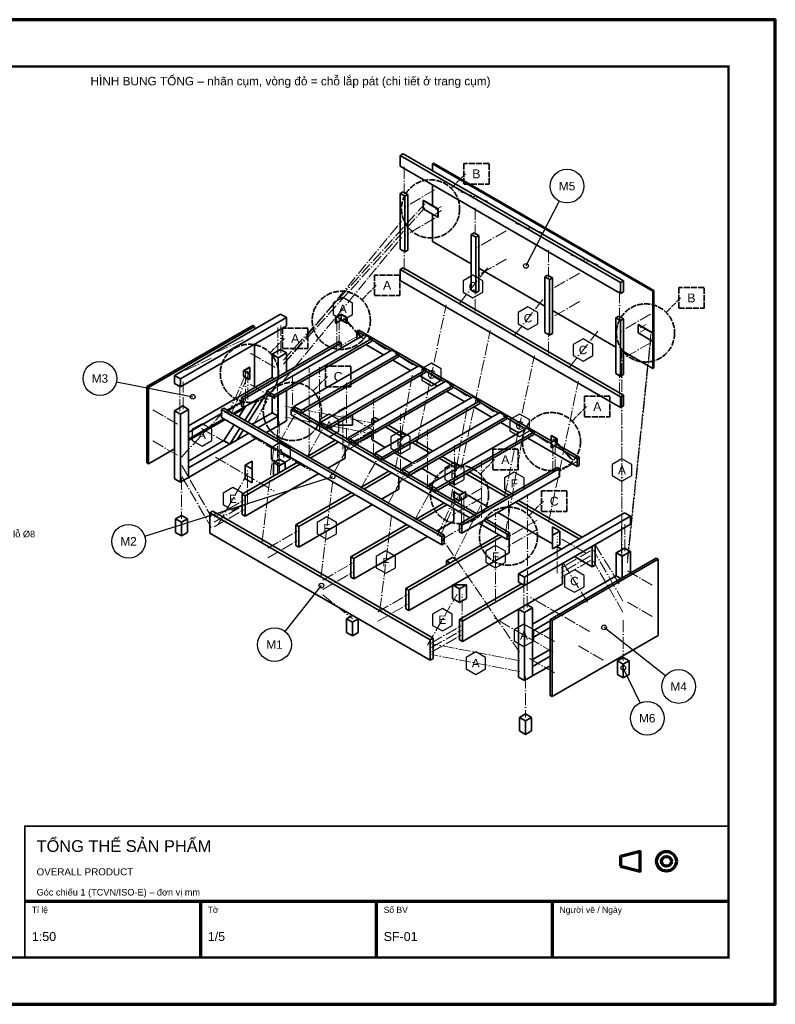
# Model space of a CAD drawing. Header units: millimetres. Extents: x 0 to 2970, y 0 to 2100.
# Tile 2 of 2: x 1359 to 2970, y 0 to 2100. Entities that reach past the tile are written whole.
import ezdxf
from ezdxf.enums import TextEntityAlignment as Align

# ---------------------------------------------------------------- set-up
doc = ezdxf.new("R2010")
doc.units = ezdxf.units.MM
doc.header["$LTSCALE"] = 10
doc.linetypes.add('DASHDOT', pattern=[3.556, 2.54, -0.508, 0, -0.508])
doc.linetypes.add('DASHED', pattern=[1.524, 1.27, -0.254])
for name, color, linetype, lineweight in [('0-KHUNG-BANVE', 7, 'CONTINUOUS', 70), ('10-PHU-KIEN', 1, 'CONTINUOUS', 25), ('11-SAT', 1, 'Continuous', 35), ('13-KHOANH-VUNG', 1, 'DASHED', 35), ('4-DUONG-BUNG', 4, 'DASHDOT', 18), ('5-SO-VI-TRI', 7, 'CONTINUOUS', 25), ('6-CHU', 7, 'CONTINUOUS', 25), ('M-M1-BASE_FRAME', 5, 'CONTINUOUS', 35), ('M-M2-SEAT_FRAME', 140, 'CONTINUOUS', 35), ('M-M3-LEFT_ARM', 3, 'CONTINUOUS', 35), ('M-M4-RIGHT_ARM', 3, 'CONTINUOUS', 35), ('M-M5-BACK_FRAME', 6, 'CONTINUOUS', 35), ('M-M6-LEGS', 30, 'CONTINUOUS', 35)]:
    doc.layers.add(name, color=color, linetype=linetype, lineweight=lineweight)
doc.styles.add('VN', font='arial.ttf')

msp = doc.modelspace()

# ---------------------------------------------------------------- linework, layer by layer
at = {"layer": '0-KHUNG-BANVE'}
for p, q in [((1370, 220), (2870, 220)), ((1745, 100), (1745, 220)), ((2120, 100), (2120, 220)), ((2495, 100), (2495, 220))]:
    msp.add_line(p, q, dxfattribs=at)
for points in [[(0, 0), (2970, 0), (2970, 2100), (0, 2100)], [(2640, 294.5), (2682, 284), (2682, 326), (2640, 315.5)]]:
    msp.add_lwpolyline(points, close=True, dxfattribs=at)
for points, const_width in [([(200, 100), (2870, 100), (2870, 2000), (200, 2000)], 5), ([(1370, 100), (2870, 100), (2870, 380), (1370, 380)], 4)]:
    msp.add_lwpolyline(points, close=True, dxfattribs=dict(at, const_width=const_width))
for radius in [21, 10.5]:
    msp.add_circle((2738, 305), radius, dxfattribs=at)
at = {"layer": '10-PHU-KIEN'}
for points in [[(2346.099, 1543.116), (2325.315, 1555.116), (2304.53, 1543.116), (2304.53, 1519.116), (2325.315, 1507.116), (2346.099, 1519.116)], [(2068.576, 1495.265), (2047.791, 1507.265), (2027.007, 1495.265), (2027.007, 1471.265), (2047.791, 1459.265), (2068.576, 1471.265)], [(2463.513, 1475.328), (2442.728, 1487.328), (2421.944, 1475.328), (2421.944, 1451.328), (2442.728, 1439.328), (2463.513, 1451.328)], [(2580.926, 1407.539), (2560.142, 1419.539), (2539.357, 1407.539), (2539.357, 1383.539), (2560.142, 1371.539), (2580.926, 1383.539)], [(2257.819, 1355.41), (2237.035, 1367.41), (2216.25, 1355.41), (2216.25, 1331.41), (2237.035, 1319.41), (2257.819, 1331.41)], [(2039.442, 1246.441), (2018.658, 1258.441), (1997.873, 1246.441), (1997.873, 1222.441), (2018.658, 1210.441), (2039.442, 1222.441)], [(2445.681, 1246.948), (2424.896, 1258.948), (2404.112, 1246.948), (2404.112, 1222.948), (2424.896, 1210.948), (2445.681, 1222.948)], [(1768.575, 1226.358), (1747.79, 1238.358), (1727.006, 1226.358), (1727.006, 1202.358), (1747.79, 1190.358), (1768.575, 1202.358)], [(2191.515, 1210.118), (2170.73, 1222.118), (2149.946, 1210.118), (2149.946, 1186.118), (2170.73, 1174.118), (2191.515, 1186.118)], [(1936.596, 1187.062), (1915.811, 1199.062), (1895.026, 1187.062), (1895.026, 1163.062), (1915.811, 1151.062), (1936.596, 1163.062)], [(2306.668, 1143.634), (2285.884, 1155.634), (2265.099, 1143.634), (2265.099, 1119.634), (2285.884, 1107.634), (2306.668, 1119.634)], [(2663.806, 1151.609), (2643.022, 1163.609), (2622.237, 1151.609), (2622.237, 1127.609), (2643.022, 1115.609), (2663.806, 1127.609)], [(2434.254, 1122.753), (2413.469, 1134.753), (2392.684, 1122.753), (2392.684, 1098.753), (2413.469, 1086.753), (2434.254, 1098.753)], [(1834.377, 1090.055), (1813.592, 1102.055), (1792.808, 1090.055), (1792.808, 1066.055), (1813.592, 1054.055), (1834.377, 1066.055)], [(2034.796, 1027.704), (2014.012, 1039.704), (1993.227, 1027.704), (1993.227, 1003.704), (2014.012, 991.704), (2034.796, 1003.704)], [(2160.372, 955.203), (2139.588, 967.203), (2118.803, 955.203), (2118.803, 931.203), (2139.588, 919.203), (2160.372, 931.203)], [(2394.446, 966.803), (2373.661, 978.803), (2352.877, 966.803), (2352.877, 942.803), (2373.661, 930.803), (2394.446, 942.803)], [(2562.467, 914.747), (2541.682, 926.747), (2520.897, 914.747), (2520.897, 890.747), (2541.682, 878.747), (2562.467, 890.747)], [(2280.925, 832.24), (2260.141, 844.24), (2239.356, 832.24), (2239.356, 808.24), (2260.141, 796.24), (2280.925, 808.24)], [(2454.974, 799.035), (2434.189, 811.035), (2413.404, 799.035), (2413.404, 775.035), (2434.189, 763.035), (2454.974, 775.035)], [(2352.127, 739.656), (2331.342, 751.656), (2310.558, 739.656), (2310.558, 715.656), (2331.342, 703.656), (2352.127, 715.656)]]:
    msp.add_lwpolyline(points, close=True, dxfattribs=at)
at = {"layer": '11-SAT'}
for p, q in [((2218.952, 1714.037), (2219.705, 1714.472)), ((2218.952, 1696.637), (2218.952, 1714.037)), ((2250.346, 1695.912), (2218.952, 1714.037)), ((2251.099, 1696.347), (2219.705, 1714.472)), ((2218.952, 1696.637), (2250.346, 1678.512)), ((2250.346, 1695.912), (2251.099, 1696.347)), ((2250.346, 1678.512), (2250.346, 1695.912)), ((2251.099, 1678.947), (2251.099, 1696.347)), ((2250.346, 1678.512), (2251.099, 1678.947)), ((2032.094, 1464.633), (2043.899, 1471.448)), ((2032.848, 1464.198), (2044.652, 1471.013)), ((2043.899, 1471.448), (2044.652, 1471.883)), ((2044.652, 1471.013), (2043.899, 1471.448)), ((2057.21, 1464.633), (2044.652, 1471.883)), ((2044.652, 1459.412), (2044.652, 1471.013)), ((2044.652, 1471.013), (2056.456, 1464.198)), ((2032.094, 1453.032), (2032.094, 1464.633)), ((2032.094, 1464.633), (2032.848, 1464.198)), ((2032.094, 1453.032), (2032.848, 1452.597)), ((2032.848, 1452.597), (2032.848, 1464.198)), ((2032.848, 1452.597), (2044.652, 1459.412)), ((2044.652, 1459.412), (2056.456, 1452.597)), ((2056.456, 1464.198), (2057.21, 1464.633)), ((2056.456, 1452.597), (2056.456, 1464.198)), ((2056.456, 1452.597), (2057.21, 1453.032)), ((2057.21, 1453.032), (2057.21, 1464.633)), ((2677.304, 1449.407), (2678.058, 1449.842)), ((2677.304, 1432.007), (2677.304, 1449.407)), ((2708.698, 1431.282), (2677.304, 1449.407)), ((2709.452, 1431.717), (2678.058, 1449.842)), ((2677.304, 1432.007), (2708.698, 1413.882)), ((2708.698, 1431.282), (2709.452, 1431.717)), ((2708.698, 1413.882), (2708.698, 1431.282)), ((2709.452, 1414.317), (2709.452, 1431.717)), ((2708.698, 1413.882), (2709.452, 1414.317)), ((1836.196, 1351.53), (1836.949, 1351.965)), ((1836.196, 1339.93), (1836.196, 1351.53)), ((1836.196, 1351.53), (1848.753, 1344.28)), ((1836.949, 1351.965), (1848.753, 1358.781)), ((1849.507, 1344.715), (1836.949, 1351.965)), ((1836.949, 1351.965), (1837.703, 1351.53)), ((1837.703, 1351.53), (1849.507, 1358.346)), ((1847.749, 1345.73), (1849.507, 1346.745)), ((1849.507, 1358.346), (1848.753, 1358.781)), ((1848.753, 1344.28), (1849.507, 1344.715)), ((1848.753, 1332.68), (1848.753, 1344.28)), ((1849.507, 1346.745), (1849.507, 1358.346)), ((1849.507, 1333.115), (1849.507, 1344.715)), ((1836.196, 1339.93), (1848.753, 1332.68)), ((1848.753, 1332.68), (1849.507, 1333.115)), ((1937.912, 1268.734), (1942.935, 1271.634)), ((1937.912, 1257.134), (1937.912, 1268.734)), ((2328.705, 1043.11), (1937.912, 1268.734)), ((1943.815, 1271.126), (1942.935, 1271.634)), ((2001.391, 1237.885), (1960.139, 1261.701)), ((1937.912, 1257.134), (2318.659, 1037.31)), ((2058.968, 1204.643), (2017.716, 1228.459)), ((2492.707, 1213.198), (2491.954, 1212.763)), ((2491.954, 1212.763), (2504.512, 1205.513)), ((2491.954, 1201.163), (2491.954, 1212.763)), ((2503.758, 1205.948), (2491.954, 1199.133)), ((2491.954, 1201.163), (2493.712, 1200.148)), ((2491.954, 1199.133), (2492.707, 1198.698)), ((2491.954, 1187.532), (2491.954, 1199.133)), ((2505.265, 1205.948), (2492.707, 1213.198)), ((2504.512, 1205.513), (2492.707, 1198.698)), ((2492.707, 1187.097), (2492.707, 1198.698)), ((2504.512, 1205.513), (2503.758, 1205.948)), ((2505.265, 1205.948), (2504.512, 1205.513)), ((2504.512, 1193.912), (2504.512, 1205.513)), ((2505.265, 1194.347), (2505.265, 1205.948)), ((2116.544, 1171.401), (2075.293, 1195.218)), ((2491.954, 1187.532), (2492.707, 1187.097)), ((2504.512, 1193.912), (2492.707, 1187.097)), ((2505.265, 1194.347), (2504.512, 1193.912)), ((2174.121, 1138.159), (2132.869, 1161.976)), ((2231.698, 1104.917), (2190.446, 1128.734)), ((2333.728, 1046.01), (2248.022, 1095.492)), ((2285.005, 1093.281), (2284.251, 1092.846)), ((2284.251, 1092.846), (2296.809, 1085.595)), ((2284.251, 1081.245), (2284.251, 1092.846)), ((2297.562, 1086.03), (2285.005, 1093.281)), ((2308.613, 1093.281), (2296.809, 1086.465)), ((2309.366, 1092.846), (2297.562, 1086.03)), ((2309.366, 1092.846), (2308.613, 1093.281)), ((2309.366, 1081.245), (2309.366, 1092.846)), ((2284.251, 1081.245), (2296.809, 1073.995)), ((2297.562, 1086.03), (2296.809, 1085.595)), ((2296.809, 1073.995), (2296.809, 1085.595)), ((2297.562, 1074.43), (2296.809, 1073.995)), ((2297.562, 1074.43), (2297.562, 1086.03)), ((2309.366, 1081.245), (2297.562, 1074.43)), ((2398.525, 1002.799), (2348.295, 1031.799)), ((2403.548, 1005.699), (2353.318, 1034.699)), ((2338.249, 1025.999), (2398.525, 991.199)), ((2398.525, 1002.799), (2403.548, 1005.699)), ((2398.525, 991.199), (2398.525, 1002.799)), ((2398.525, 991.199), (2403.548, 994.099)), ((2403.548, 994.099), (2403.548, 1005.699))]:
    msp.add_line(p, q, dxfattribs=at)
at = {"layer": '13-KHOANH-VUNG'}
for p, q in [((2279.665, 1741.132), (2309.665, 1771.132)), ((2089.292, 1503.472), (2119.292, 1533.472)), ((2738.018, 1476.502), (2768.018, 1506.502)), ((1893.393, 1390.37), (1923.393, 1420.37)), ((1985.064, 1309.024), (2015.064, 1339.024)), ((2537.347, 1244.788), (2567.347, 1274.788)), ((2341.449, 1131.685), (2371.449, 1161.685)), ((2445.677, 1043.089), (2475.677, 1073.089))]:
    msp.add_line(p, q, dxfattribs=at)
for points in [[(2305.665, 1749.132), (2359.665, 1749.132), (2359.665, 1793.132), (2305.665, 1793.132)], [(2115.292, 1511.472), (2169.292, 1511.472), (2169.292, 1555.472), (2115.292, 1555.472)], [(2764.018, 1484.502), (2818.018, 1484.502), (2818.018, 1528.502), (2764.018, 1528.502)], [(1919.393, 1398.37), (1973.393, 1398.37), (1973.393, 1442.37), (1919.393, 1442.37)], [(2011.064, 1317.024), (2065.064, 1317.024), (2065.064, 1361.024), (2011.064, 1361.024)], [(2563.347, 1252.788), (2617.347, 1252.788), (2617.347, 1296.788), (2563.347, 1296.788)], [(2367.449, 1139.685), (2421.449, 1139.685), (2421.449, 1183.685), (2367.449, 1183.685)], [(2471.677, 1051.089), (2525.677, 1051.089), (2525.677, 1095.089), (2471.677, 1095.089)]]:
    msp.add_lwpolyline(points, close=True, dxfattribs=at)
for centre in [(2235.025, 1696.492), (2044.652, 1458.832), (2693.378, 1431.862), (1848.753, 1345.73), (1940.424, 1264.384), (2492.707, 1200.148), (2296.809, 1087.045), (2401.037, 998.449)]:
    msp.add_circle(centre, 62, dxfattribs=at)
at = {"layer": '4-DUONG-BUNG'}
for p, q in [((2178.391, 1786.321), (2178.391, 1728.32)), ((2244.318, 1737.383), (2181.53, 1701.132)), ((2356.709, 1713.095), (2293.921, 1734.845)), ((1921.336, 1374.006), (2222.719, 1707.512)), ((2245.825, 1694.172), (2258.382, 1701.422)), ((1921.336, 1365.306), (2222.719, 1698.812)), ((2245.825, 1685.472), (2258.382, 1692.722)), ((2329.919, 1698.836), (2329.919, 1640.835)), ((1922.215, 1365.813), (2173.368, 1670.319)), ((2244.318, 1676.482), (2181.53, 1640.231)), ((2474.122, 1645.306), (2411.334, 1667.056)), ((2395.846, 1649.898), (2333.058, 1613.647)), ((1922.215, 1331.013), (2173.368, 1635.518)), ((2178.391, 1565.917), (2178.391, 1609.418)), ((2486.47, 1608.451), (2486.47, 1550.45)), ((2591.536, 1577.517), (2528.748, 1599.268)), ((2395.846, 1588.997), (2333.058, 1552.746)), ((2356.709, 1570.992), (2293.921, 1491.241)), ((2552.398, 1559.513), (2489.61, 1523.262)), ((2329.919, 1478.432), (2329.919, 1521.933)), ((2637.999, 1520.966), (2637.999, 1462.965)), ((2205.641, 1194.782), (2268.429, 1492.038)), ((2474.122, 1503.203), (2411.334, 1423.452)), ((2552.398, 1498.612), (2489.61, 1462.361)), ((2703.926, 1472.028), (2641.138, 1435.777)), ((2035.234, 1460.645), (2035.234, 1396.844)), ((2040.257, 1463.545), (2040.257, 1399.744)), ((2049.047, 1463.545), (2086.72, 1421.494)), ((2054.07, 1460.645), (2091.743, 1418.594)), ((2681.825, 1442.447), (2694.382, 1449.697)), ((1909.03, 1385.751), (1909.03, 1443.752)), ((1916.062, 1389.811), (1916.062, 1447.812)), ((2299.571, 1140.551), (2362.359, 1437.807)), ((2486.47, 1388.047), (2486.47, 1431.548)), ((2591.536, 1435.415), (2528.748, 1355.663)), ((2654.7, 950.598), (2704.931, 1429.107)), ((2681.825, 1433.747), (2694.382, 1440.997)), ((1780.691, 1391.406), (1835.945, 1417.507)), ((2080.065, 1425.337), (2042.392, 1403.586)), ((2139.901, 1396.88), (2102.229, 1421.53)), ((2703.926, 1411.127), (2641.138, 1374.876)), ((2654.7, 941.898), (2704.931, 1420.407)), ((1851.014, 1388.506), (1906.267, 1356.606)), ((2197.478, 1363.638), (2159.805, 1388.289)), ((2643.022, 949.655), (2643.022, 1399.164)), ((1712.88, 1352.255), (1768.134, 1378.356)), ((2393.502, 1086.32), (2456.29, 1383.576)), ((1840.591, 1348.268), (1840.591, 1284.467)), ((1845.614, 1351.168), (1845.614, 1287.367)), ((1976.339, 1168.247), (1976.339, 1356.751)), ((1998.001, 1236.942), (1998.001, 1358.744)), ((2159.805, 1141.204), (2197.478, 1351.458)), ((2255.055, 1330.396), (2217.382, 1355.047)), ((2637.999, 1300.562), (2637.999, 1344.063)), ((2643.022, 914.855), (2643.022, 1364.363)), ((1700.574, 1265.399), (1700.574, 1323.4)), ((1707.606, 1269.459), (1707.606, 1327.46)), ((1840.591, 1343.193), (1802.918, 1257.641)), ((1845.614, 1340.293), (1807.941, 1254.741)), ((1940.424, 1339.785), (1940.424, 1264.384)), ((2055.577, 1203.7), (2055.577, 1325.502)), ((2487.433, 1032.089), (2550.221, 1329.345)), ((1851.014, 1321.805), (1906.267, 1289.904)), ((1908.528, 1129.096), (1908.528, 1317.6)), ((2312.631, 1297.154), (2274.959, 1321.805)), ((1796.263, 1261.484), (1833.935, 1283.234)), ((1856.1, 1233.027), (1893.772, 1301.178)), ((2113.154, 1170.458), (2113.154, 1292.261)), ((2277.219, 1073.415), (2314.892, 1283.669)), ((2370.208, 1263.913), (2332.535, 1288.563)), ((1642.558, 1268.154), (1697.811, 1236.253)), ((1703.839, 1167.232), (1791.742, 1261.484)), ((1913.676, 1199.785), (1951.349, 1267.936)), ((1924.476, 1275.767), (2112.84, 1239.516)), ((1912.546, 1242.778), (1912.546, 1155.777)), ((1924.476, 1252.566), (2112.84, 1216.315)), ((2047.917, 1183.182), (2047.917, 1255.684)), ((2121.253, 1219.433), (2058.465, 1255.684)), ((2170.73, 1137.216), (2170.73, 1259.019)), ((2427.785, 1230.671), (2390.112, 1255.321)), ((1746.786, 1228.278), (1802.039, 1196.378)), ((1971.253, 1166.543), (2008.926, 1234.694)), ((2112.84, 1234.441), (2050.052, 1198.19)), ((2112.84, 1224.291), (2050.052, 1188.04)), ((2228.307, 1103.975), (2228.307, 1225.777)), ((2485.361, 1197.429), (2447.688, 1222.079)), ((1642.558, 1201.453), (1697.811, 1169.552)), ((1853.023, 1211.313), (1978.599, 1138.811)), ((2028.829, 1133.301), (2066.502, 1201.453)), ((2112.84, 1214.14), (2050.052, 1177.89)), ((2394.632, 1005.626), (2432.305, 1215.88)), ((2495.847, 1205.585), (2533.52, 1163.534)), ((2500.87, 1202.685), (2538.543, 1160.634)), ((2500.87, 1197.61), (2500.87, 1133.809)), ((1875.878, 986.704), (1900.993, 1189.707)), ((2285.884, 1070.733), (2285.884, 1192.535)), ((2495.847, 1194.71), (2495.847, 1130.909)), ((1776.171, 1166.942), (1901.747, 1094.441)), ((2086.406, 1100.059), (2124.079, 1168.211)), ((2227.114, 1168.465), (2164.326, 1132.214)), ((2343.46, 1037.491), (2343.46, 1159.293)), ((2545.198, 1156.792), (2507.525, 1135.041)), ((1704.718, 1148.889), (1767.506, 1040.137)), ((1844.986, 1066.02), (1844.986, 1138.521)), ((2143.983, 1066.818), (2181.656, 1134.969)), ((2227.114, 1148.164), (2164.326, 1111.913)), ((1704.09, 1122.426), (1704.09, 1035.425)), ((1704.718, 1125.689), (1767.506, 1016.937)), ((1782.198, 1023.679), (1844.986, 1132.431)), ((2001.454, 914.202), (2026.569, 1117.206)), ((2201.559, 1033.576), (2239.232, 1101.727)), ((2344.528, 1100.676), (2281.74, 1064.425)), ((1773.785, 1038.687), (1836.573, 1074.938)), ((2287.391, 1085.233), (2249.718, 999.681)), ((2292.414, 1082.333), (2254.741, 996.781)), ((2344.528, 1080.375), (2281.74, 1044.125)), ((2301.204, 1082.333), (2301.204, 1018.532)), ((2306.227, 1085.233), (2306.227, 1021.432)), ((2401.037, 1073.85), (2401.037, 998.449)), ((2441.472, 899.702), (2441.472, 1088.205)), ((1773.785, 1028.537), (1836.573, 1064.788)), ((1773.785, 1018.387), (1836.573, 1054.637)), ((2344.528, 1068.775), (2281.74, 945.523)), ((2127.03, 841.701), (2152.145, 1044.705)), ((2373.661, 860.551), (2373.661, 1049.055)), ((2461.941, 1032.887), (2399.153, 996.636)), ((1888.059, 972.711), (1950.847, 1008.962)), ((2261.396, 992.939), (2299.069, 1014.689)), ((2461.941, 1012.587), (2399.153, 976.336)), ((2642.394, 962.343), (2642.394, 1020.344)), ((2649.426, 966.403), (2649.426, 1024.404)), ((1888.059, 952.41), (1950.847, 988.661)), ((2424.645, 751.074), (2261.396, 990.329)), ((2567.802, 961.618), (2505.014, 997.869)), ((2505.014, 919.277), (2505.014, 991.779)), ((2576.215, 966.911), (2513.427, 930.66)), ((2637.12, 896.947), (2581.866, 986.849)), ((2645.282, 859.609), (2582.494, 968.361)), ((2576.215, 956.761), (2513.427, 920.51)), ((2576.215, 946.61), (2513.427, 910.36)), ((2569.309, 857.796), (2514.055, 947.698)), ((2645.282, 836.408), (2582.494, 945.16)), ((2005.472, 904.922), (2068.26, 941.173)), ((2707.442, 894.047), (2652.189, 925.947)), ((2005.472, 884.622), (2068.26, 920.872)), ((2440.97, 846.051), (2440.97, 904.052)), ((2433.938, 841.991), (2433.938, 899.992)), ((2005.472, 873.021), (2068.26, 822.271)), ((2122.886, 837.133), (2185.674, 873.384)), ((2228.747, 765.864), (2291.535, 874.616)), ((2302.083, 802.115), (2302.083, 874.616)), ((2573.829, 795.155), (2448.253, 867.656)), ((2122.886, 816.833), (2185.674, 853.084)), ((2707.442, 827.346), (2652.189, 859.246)), ((2496.977, 750.784), (2371.401, 823.286)), ((2645.91, 819.37), (2645.91, 732.369)), ((2237.16, 771.157), (2299.948, 807.408)), ((2498.986, 773.695), (2443.733, 805.595)), ((2237.16, 761.007), (2299.948, 797.258)), ((2237.16, 750.857), (2299.948, 787.107)), ((2425.524, 732.731), (2237.16, 768.982)), ((2603.214, 733.819), (2547.961, 765.719)), ((2425.524, 709.531), (2237.16, 745.782)), ((2498.986, 706.993), (2443.733, 738.894)), ((2437.454, 699.018), (2437.454, 612.017))]:
    msp.add_line(p, q, dxfattribs=at)
at = {"layer": '5-SO-VI-TRI'}
for p, q in [((2509.478, 1713.051), (2438.228, 1574.859)), ((1565.321, 1327.74), (1727.949, 1295.704)), ((1625.457, 998.376), (2026.569, 1125.906)), ((1924.715, 795.36), (2002.333, 892.959)), ((2735.747, 700.267), (2605.098, 803.783)), ((2681.534, 642.648), (2645.91, 717.869))]:
    msp.add_line(p, q, dxfattribs=at)
for centre, radius in [((2525.976, 1745.048), 36), ((2438.228, 1574.859), 5), ((1530, 1334.698), 36), ((1727.949, 1295.704), 5), ((2026.569, 1125.906), 5), ((1591.149, 987.468), 36), ((2002.333, 892.959), 5), ((1902.307, 767.184), 36), ((2605.098, 803.783), 5), ((2645.91, 717.869), 5), ((2763.964, 677.91), 36), ((2696.943, 610.112), 36)]:
    msp.add_circle(centre, radius, dxfattribs=at)
at = {"layer": 'M-M1-BASE_FRAME'}
for p, q in [((2038.122, 1264.529), (2053.191, 1273.229)), ((2038.122, 1264.529), (2041.01, 1264.529)), ((2038.122, 1262.861), (2038.122, 1264.529)), ((2054.635, 1272.395), (2053.191, 1273.229)), ((2038.122, 1235.528), (2038.122, 1240.241)), ((2068.26, 1235.528), (2068.26, 1257.641)), ((2109.7, 1247.853), (2115.979, 1251.479)), ((2109.7, 1237.703), (2109.7, 1247.853)), ((2118.491, 1242.778), (2109.7, 1247.853)), ((2124.77, 1246.403), (2115.979, 1251.479)), ((2038.122, 1235.528), (2068.26, 1235.528)), ((2176.067, 1209.537), (2138.081, 1231.468)), ((2182.346, 1213.162), (2144.359, 1235.093)), ((2031.843, 1202.903), (1972.32, 1168.537)), ((2038.122, 1199.278), (1978.599, 1164.912)), ((2046.912, 1211.603), (2048.054, 1210.943)), ((2109.7, 1204.353), (2109.7, 1215.083)), ((2109.7, 1204.353), (2138.395, 1187.786)), ((2233.644, 1176.295), (2195.657, 1198.226)), ((2239.923, 1179.92), (2201.936, 1201.851)), ((2053.191, 1164.477), (2053.191, 1190.577)), ((2157.984, 1176.476), (2195.971, 1154.544)), ((1952.73, 1157.227), (1833.433, 1088.351)), ((1839.712, 1149.977), (1854.781, 1158.677)), ((1854.781, 1141.276), (1854.781, 1158.677)), ((2016.272, 1143.162), (2053.191, 1164.477)), ((2291.221, 1143.053), (2253.234, 1164.984)), ((2297.499, 1146.678), (2259.513, 1168.61)), ((1959.009, 1153.602), (1839.712, 1084.725)), ((1839.712, 1149.977), (1854.781, 1141.276)), ((1839.712, 1120.976), (1839.712, 1149.977)), ((1854.781, 1112.276), (1854.781, 1141.276)), ((2146.118, 1136.926), (2086.594, 1102.561)), ((2215.561, 1143.234), (2253.548, 1121.302)), ((2402.795, 1085.885), (2317.089, 1135.368)), ((1839.712, 1041.225), (1996.682, 1131.851)), ((1839.712, 1120.976), (1854.781, 1112.276)), ((2152.396, 1133.301), (2092.873, 1098.936)), ((2167.465, 1098.501), (2167.465, 1124.601)), ((2396.516, 1082.26), (2310.81, 1131.743)), ((2130.546, 1077.185), (2167.465, 1098.501)), ((2273.138, 1109.992), (2305.348, 1091.396)), ((1833.433, 1088.351), (1839.712, 1084.725)), ((1833.433, 1044.85), (1833.433, 1088.351)), ((1839.712, 1041.225), (1839.712, 1084.725)), ((2067.005, 1091.251), (1947.707, 1022.374)), ((2073.283, 1087.625), (1953.986, 1018.749)), ((2309.366, 1089.076), (2358.843, 1060.51)), ((2558.007, 996.274), (2422.385, 1074.575)), ((1764.366, 1048.475), (1770.645, 1052.1)), ((2240.3, 780.945), (1770.645, 1052.1)), ((1953.986, 975.248), (2110.956, 1065.875)), ((2263.531, 1069.138), (2204.008, 1034.772)), ((2269.81, 1065.513), (2210.287, 1031.147)), ((2284.879, 1030.712), (2284.879, 1056.812)), ((2551.728, 992.649), (2416.106, 1070.95)), ((1764.366, 1004.974), (1764.366, 1048.475)), ((2234.021, 777.32), (1764.366, 1048.475)), ((1833.433, 1044.85), (1839.712, 1041.225)), ((2247.96, 1009.397), (2284.879, 1030.712)), ((2378.433, 1049.2), (2495.219, 981.774)), ((1947.707, 1022.374), (1953.986, 1018.749)), ((1947.707, 978.873), (1947.707, 1022.374)), ((1953.986, 975.248), (1953.986, 1018.749)), ((2184.418, 1023.462), (2065.121, 954.585)), ((2190.697, 1019.837), (2071.4, 950.96)), ((2510.288, 1009.324), (2495.219, 1018.024)), ((2495.219, 1018.024), (2495.219, 1000.624)), ((2510.288, 1009.324), (2495.219, 1000.624)), ((2510.288, 980.323), (2510.288, 1009.324)), ((1764.366, 1004.974), (2234.021, 733.819)), ((2071.4, 907.46), (2228.37, 998.086)), ((2380.945, 1001.349), (2182.535, 886.797)), ((2387.224, 997.724), (2188.813, 883.172)), ((2402.293, 962.923), (2402.293, 993.374)), ((2495.219, 971.623), (2495.219, 1000.624)), ((1947.707, 978.873), (1953.986, 975.248)), ((2510.288, 980.323), (2495.219, 971.623)), ((2504.009, 976.698), (2514.055, 970.898)), ((2579.355, 933.198), (2579.355, 976.698)), ((2585.634, 936.823), (2585.634, 980.323)), ((2065.121, 954.585), (2071.4, 950.96)), ((2065.121, 911.085), (2065.121, 954.585)), ((2071.4, 907.46), (2071.4, 950.96)), ((2284.251, 894.772), (2402.293, 962.923)), ((2541.682, 954.948), (2579.355, 933.198)), ((2516.567, 896.947), (2516.567, 940.448)), ((2579.355, 933.198), (2585.634, 936.823)), ((2065.121, 911.085), (2071.4, 907.46)), ((2182.535, 886.797), (2188.813, 883.172)), ((2182.535, 843.296), (2182.535, 886.797)), ((2188.813, 839.671), (2281.74, 893.322)), ((2188.813, 839.671), (2188.813, 883.172)), ((2311.878, 894.772), (2281.74, 894.772)), ((2281.74, 865.771), (2281.74, 894.772)), ((2281.74, 894.772), (2296.809, 886.072)), ((2428.664, 896.947), (2296.809, 820.82)), ((2311.878, 894.772), (2296.809, 886.072)), ((2296.809, 857.071), (2296.809, 886.072)), ((2303.088, 773.695), (2516.567, 896.947)), ((2434.942, 893.322), (2303.088, 817.195)), ((2311.878, 865.771), (2311.878, 894.772)), ((2281.74, 865.771), (2296.809, 857.071)), ((2311.878, 865.771), (2296.809, 857.071)), ((2182.535, 843.296), (2188.813, 839.671)), ((2296.809, 820.82), (2303.088, 817.195)), ((2296.809, 777.32), (2296.809, 820.82)), ((2303.088, 773.695), (2303.088, 817.195)), ((2234.021, 777.32), (2240.3, 780.945)), ((2234.021, 733.819), (2234.021, 777.32)), ((2240.3, 737.444), (2240.3, 780.945)), ((2296.809, 777.32), (2303.088, 773.695)), ((2234.021, 733.819), (2240.3, 737.444))]:
    msp.add_line(p, q, dxfattribs=at)
at = {"layer": 'M-M2-SEAT_FRAME'}
for p, q in [((1886.238, 1308.138), (2094.694, 1428.491)), ((2077.804, 1435.342), (2082.325, 1437.952)), ((2077.804, 1418.739), (2077.804, 1435.342)), ((2092.183, 1427.041), (2077.804, 1435.342)), ((2491.954, 1201.453), (2082.325, 1437.952)), ((2109.763, 1419.79), (2094.694, 1428.491)), ((2040.131, 1413.592), (1831.675, 1293.239)), ((2044.652, 1410.982), (1836.196, 1290.629)), ((1901.307, 1299.438), (2109.763, 1419.79)), ((1901.307, 1294.218), (2109.763, 1414.57)), ((2040.131, 1413.592), (2044.652, 1410.982)), ((2044.652, 1399.599), (2044.652, 1410.982)), ((2096.703, 1407.03), (2134.69, 1385.099)), ((2109.763, 1414.57), (2109.763, 1419.79)), ((2149.759, 1393.799), (2109.763, 1416.89)), ((1943.815, 1274.896), (2152.271, 1395.249)), ((1958.884, 1266.196), (2167.34, 1386.549)), ((2167.34, 1386.549), (2152.271, 1395.249)), ((2167.34, 1381.328), (2167.34, 1386.549)), ((1958.884, 1260.976), (2167.34, 1381.328)), ((2154.28, 1373.788), (2192.267, 1351.857)), ((2207.336, 1360.557), (2167.34, 1383.649)), ((2001.391, 1241.655), (2209.847, 1362.007)), ((2016.46, 1232.954), (2224.916, 1353.307)), ((2016.46, 1227.734), (2224.916, 1348.087)), ((2224.916, 1353.307), (2209.847, 1362.007)), ((2224.916, 1348.087), (2224.916, 1353.307)), ((2264.912, 1327.315), (2224.916, 1350.407)), ((2058.968, 1208.413), (2267.424, 1328.765)), ((2211.857, 1340.546), (2249.843, 1318.615)), ((2282.493, 1320.065), (2267.424, 1328.765)), ((1836.196, 1273.229), (1886.929, 1302.52)), ((1886.238, 1302.918), (1886.238, 1308.138)), ((1886.238, 1308.138), (1901.307, 1299.438)), ((1886.238, 1302.918), (1901.307, 1294.218)), ((2074.037, 1199.713), (2282.493, 1320.065)), ((2074.037, 1194.492), (2282.493, 1314.845)), ((2269.433, 1307.305), (2307.42, 1285.373)), ((2282.493, 1314.845), (2282.493, 1320.065)), ((2322.489, 1294.073), (2282.493, 1317.165)), ((1831.675, 1293.239), (1836.196, 1290.629)), ((1831.675, 1275.839), (1831.675, 1293.239)), ((1836.196, 1273.229), (1836.196, 1290.629)), ((1901.307, 1294.218), (1901.307, 1299.438)), ((2116.544, 1175.171), (2325.001, 1295.523)), ((2131.613, 1166.471), (2340.07, 1286.823)), ((2131.613, 1161.251), (2340.07, 1281.603)), ((2340.07, 1286.823), (2325.001, 1295.523)), ((2340.07, 1281.603), (2340.07, 1286.823)), ((2380.066, 1260.831), (2340.07, 1283.923)), ((1789.482, 1268.879), (1794.002, 1271.489)), ((1789.482, 1251.479), (1789.482, 1268.879)), ((2259.136, 997.724), (1789.482, 1268.879)), ((2263.657, 1000.334), (1794.002, 1271.489)), ((1831.675, 1275.839), (1836.196, 1273.229)), ((1943.815, 1269.676), (1943.815, 1274.896)), ((1943.815, 1274.896), (1958.884, 1266.196)), ((1943.815, 1269.676), (1958.884, 1260.976)), ((1958.884, 1260.976), (1958.884, 1266.196)), ((2174.121, 1141.929), (2382.577, 1262.281)), ((2327.01, 1274.063), (2364.997, 1252.131)), ((2397.646, 1253.581), (2382.577, 1262.281)), ((1789.482, 1251.479), (2259.136, 980.323)), ((2001.391, 1236.435), (2001.391, 1241.655)), ((2001.391, 1241.655), (2016.46, 1232.954)), ((2189.19, 1133.229), (2397.646, 1253.581)), ((2189.19, 1128.009), (2397.646, 1248.361)), ((2384.586, 1240.821), (2422.573, 1218.889)), ((2397.646, 1248.361), (2397.646, 1253.581)), ((2437.642, 1227.589), (2397.646, 1250.681)), ((2001.391, 1236.435), (2016.46, 1227.734)), ((2016.46, 1227.734), (2016.46, 1232.954)), ((2231.698, 1108.687), (2440.154, 1229.039)), ((2246.767, 1099.987), (2455.223, 1220.339)), ((2455.223, 1220.339), (2440.154, 1229.039)), ((2455.223, 1215.119), (2455.223, 1220.339)), ((2058.968, 1203.193), (2058.968, 1208.413)), ((2058.968, 1208.413), (2074.037, 1199.713)), ((2058.968, 1203.193), (2074.037, 1194.492)), ((2074.037, 1194.492), (2074.037, 1199.713)), ((2246.767, 1094.767), (2455.223, 1215.119)), ((2442.163, 1207.579), (2547.459, 1146.787)), ((2491.954, 1196.233), (2455.223, 1217.439)), ((2547.459, 1164.187), (2500.242, 1191.447)), ((2551.979, 1166.797), (2504.763, 1194.057)), ((2116.544, 1169.951), (2116.544, 1175.171)), ((2116.544, 1175.171), (2131.613, 1166.471)), ((2116.544, 1169.951), (2131.613, 1161.251)), ((2131.613, 1161.251), (2131.613, 1166.471)), ((2547.459, 1164.187), (2551.979, 1166.797)), ((2547.459, 1146.787), (2547.459, 1164.187)), ((2551.979, 1149.397), (2551.979, 1166.797)), ((2174.121, 1136.709), (2174.121, 1141.929)), ((2174.121, 1141.929), (2189.19, 1133.229)), ((2174.121, 1136.709), (2189.19, 1128.009)), ((2505.265, 1145.047), (2296.809, 1024.694)), ((2509.786, 1142.437), (2301.329, 1022.084)), ((2505.265, 1145.047), (2509.786, 1142.437)), ((2509.786, 1125.036), (2509.786, 1142.437)), ((2547.459, 1146.787), (2551.979, 1149.397)), ((2189.19, 1128.009), (2189.19, 1133.229)), ((2301.329, 1004.684), (2509.786, 1125.036)), ((2231.698, 1103.467), (2231.698, 1108.687)), ((2231.698, 1108.687), (2246.767, 1099.987)), ((2231.698, 1103.467), (2246.767, 1094.767)), ((2246.767, 1094.767), (2246.767, 1099.987)), ((2296.809, 1024.694), (2301.329, 1022.084)), ((2296.809, 1007.294), (2296.809, 1024.694)), ((2301.329, 1004.684), (2301.329, 1022.084)), ((2259.136, 997.724), (2263.657, 1000.334)), ((2259.136, 980.323), (2259.136, 997.724)), ((2263.657, 982.934), (2263.657, 1000.334)), ((2296.809, 1007.294), (2301.329, 1004.684)), ((2259.136, 980.323), (2263.657, 982.934))]:
    msp.add_line(p, q, dxfattribs=at)
at = {"layer": 'M-M3-LEFT_ARM'}
for p, q in [((1915.058, 1471.883), (1689.021, 1341.38)), ((1915.058, 1471.883), (1927.615, 1464.633)), ((1927.615, 1464.633), (1701.578, 1334.13)), ((1927.615, 1447.232), (1927.615, 1464.633)), ((1856.037, 1447.957), (1630, 1317.455)), ((1859.804, 1445.782), (1633.767, 1315.28)), ((1701.578, 1316.73), (1927.615, 1447.232)), ((1856.037, 1447.957), (1859.804, 1445.782)), ((1859.804, 1439.982), (1859.804, 1445.782)), ((1859.804, 1315.28), (1859.804, 1408.081)), ((1915.058, 1396.481), (1897.477, 1386.331)), ((1897.477, 1386.331), (1910.035, 1379.081)), ((1897.477, 1337.03), (1897.477, 1386.331)), ((1927.615, 1389.231), (1910.035, 1379.081)), ((1915.058, 1396.481), (1927.615, 1389.231)), ((1927.615, 1348.63), (1927.615, 1389.231)), ((1910.035, 1338.48), (1910.035, 1379.081)), ((1689.021, 1341.38), (1701.578, 1334.13)), ((1689.021, 1323.98), (1689.021, 1341.38)), ((1689.021, 1323.98), (1701.578, 1316.73)), ((1701.578, 1316.73), (1701.578, 1334.13)), ((1719.159, 1234.078), (1897.477, 1337.03)), ((1902.5, 1334.13), (1897.477, 1337.03)), ((1630, 1317.455), (1633.767, 1315.28)), ((1630, 1155.052), (1630, 1317.455)), ((1633.767, 1152.877), (1633.767, 1315.28)), ((1814.094, 1259.889), (1887.431, 1302.23)), ((1927.615, 1244.228), (1927.615, 1309.407)), ((1801.537, 1267.139), (1831.675, 1284.539)), ((1839.039, 1245.487), (1867.735, 1290.858)), ((1846.16, 1241.376), (1883.048, 1299.699)), ((1897.477, 1261.629), (1897.477, 1296.429)), ((1910.035, 1254.379), (1910.035, 1299.257)), ((1706.601, 1276.129), (1689.021, 1265.979)), ((1689.021, 1265.979), (1701.578, 1258.729)), ((1689.021, 1120.976), (1689.021, 1265.979)), ((1719.159, 1268.879), (1701.578, 1258.729)), ((1706.601, 1276.129), (1719.159, 1268.879)), ((1719.159, 1123.876), (1719.159, 1268.879)), ((1719.159, 1219.578), (1789.482, 1260.179)), ((1816.606, 1258.439), (1837.842, 1270.699)), ((1826.482, 1252.737), (1840.731, 1275.268)), ((1897.477, 1261.629), (1854.279, 1236.688)), ((1897.477, 1261.629), (1910.035, 1254.379)), ((1701.578, 1113.726), (1701.578, 1258.729)), ((1719.159, 1205.078), (1794.505, 1248.579)), ((1719.159, 1202.178), (1797.016, 1247.128)), ((1910.035, 1254.379), (1866.836, 1229.438)), ((1910.035, 1234.078), (1910.035, 1254.379)), ((1910.035, 1234.078), (1927.615, 1244.228)), ((1847.247, 1218.128), (1719.159, 1144.177)), ((1794.505, 1202.178), (1816.002, 1236.167)), ((1807.062, 1194.927), (1828.559, 1228.917)), ((1822.375, 1203.768), (1835.68, 1224.806)), ((1884.417, 1219.288), (1910.035, 1234.078)), ((1719.159, 1123.876), (1864.827, 1207.978)), ((1794.505, 1202.178), (1719.159, 1158.677)), ((1794.505, 1202.178), (1807.062, 1194.927)), ((1807.062, 1194.927), (1822.375, 1203.768)), ((1633.767, 1152.877), (1689.021, 1184.777)), ((1630, 1155.052), (1633.767, 1152.877)), ((1689.021, 1120.976), (1701.578, 1113.726)), ((1701.578, 1113.726), (1719.159, 1123.876))]:
    msp.add_line(p, q, dxfattribs=at)
at = {"layer": 'M-M4-RIGHT_ARM'}
for p, q in [((2648.422, 1048.475), (2422.385, 917.972)), ((2660.979, 1041.225), (2434.942, 910.722)), ((2648.422, 1048.475), (2660.979, 1041.225)), ((2660.979, 1023.824), (2660.979, 1041.225)), ((2434.942, 893.322), (2660.979, 1023.824)), ((2648.422, 973.073), (2630.841, 962.923)), ((2648.422, 973.073), (2660.979, 965.823)), ((2716.233, 951.323), (2490.196, 820.82)), ((2720, 949.148), (2493.963, 818.645)), ((2630.841, 962.923), (2643.399, 955.673)), ((2630.841, 913.622), (2630.841, 962.923)), ((2660.979, 965.823), (2643.399, 955.673)), ((2643.399, 909.272), (2643.399, 955.673)), ((2660.979, 919.422), (2660.979, 965.823)), ((2716.233, 951.323), (2720, 949.148)), ((2720, 786.745), (2720, 949.148)), ((2422.385, 917.972), (2434.942, 910.722)), ((2422.385, 900.572), (2422.385, 917.972)), ((2434.942, 893.322), (2434.942, 910.722)), ((2452.523, 810.67), (2630.841, 913.622)), ((2640.887, 907.822), (2630.841, 913.622)), ((2422.385, 900.572), (2434.942, 893.322)), ((2439.965, 852.721), (2422.385, 842.571)), ((2422.385, 842.571), (2434.942, 835.321)), ((2422.385, 697.568), (2422.385, 842.571)), ((2452.523, 845.471), (2434.942, 835.321)), ((2439.965, 852.721), (2452.523, 845.471)), ((2452.523, 700.468), (2452.523, 845.471)), ((2434.942, 690.318), (2434.942, 835.321)), ((2490.196, 820.82), (2493.963, 818.645)), ((2490.196, 658.417), (2490.196, 820.82)), ((2452.523, 796.17), (2490.196, 817.92)), ((2452.523, 781.67), (2490.196, 803.42)), ((2493.963, 656.242), (2493.963, 818.645)), ((2493.963, 656.242), (2720, 786.745)), ((2490.196, 757.019), (2452.523, 735.269)), ((2490.196, 742.519), (2452.523, 720.769)), ((2452.523, 700.468), (2490.196, 722.219)), ((2422.385, 697.568), (2434.942, 690.318)), ((2434.942, 690.318), (2452.523, 700.468)), ((2490.196, 658.417), (2493.963, 656.242))]:
    msp.add_line(p, q, dxfattribs=at)
at = {"layer": 'M-M5-BACK_FRAME'}
for p, q in [((2170.228, 1810.609), (2176.507, 1814.234)), ((2170.228, 1787.409), (2170.228, 1810.609)), ((2639.882, 1539.454), (2170.228, 1810.609)), ((2646.161, 1543.079), (2176.507, 1814.234)), ((2170.228, 1787.409), (2639.882, 1516.254)), ((2239.295, 1792.484), (2241.555, 1793.789)), ((2239.295, 1777.983), (2239.295, 1792.484)), ((2708.949, 1521.329), (2239.295, 1792.484)), ((2711.21, 1522.634), (2241.555, 1793.789)), ((2239.295, 1703.162), (2239.295, 1747.533)), ((2170.228, 1729.408), (2176.507, 1733.033)), ((2170.228, 1610.505), (2170.228, 1729.408)), ((2180.274, 1723.607), (2170.228, 1729.408)), ((2186.553, 1727.232), (2176.507, 1733.033)), ((2180.274, 1723.607), (2186.553, 1727.232)), ((2180.274, 1604.705), (2180.274, 1723.607)), ((2186.553, 1608.33), (2186.553, 1727.232)), ((2239.295, 1627.181), (2239.295, 1684.892)), ((2321.757, 1641.923), (2328.035, 1645.548)), ((2321.757, 1523.02), (2321.757, 1641.923)), ((2331.803, 1636.122), (2321.757, 1641.923)), ((2338.081, 1639.748), (2328.035, 1645.548)), ((2331.803, 1636.122), (2338.081, 1639.748)), ((2338.081, 1520.845), (2338.081, 1639.748)), ((2239.295, 1627.181), (2321.757, 1579.571)), ((2331.803, 1517.22), (2331.803, 1636.122)), ((2170.228, 1610.505), (2180.274, 1604.705)), ((2180.274, 1604.705), (2186.553, 1608.33)), ((2170.228, 1567.004), (2176.507, 1570.63)), ((2170.228, 1543.804), (2170.228, 1567.004)), ((2639.882, 1295.849), (2170.228, 1567.004)), ((2646.161, 1299.474), (2176.507, 1570.63)), ((2338.081, 1570.146), (2478.308, 1489.186)), ((2478.308, 1551.538), (2484.587, 1555.163)), ((2494.633, 1549.362), (2484.587, 1555.163)), ((2170.228, 1543.804), (2639.882, 1272.649)), ((2478.308, 1432.635), (2478.308, 1551.538)), ((2488.354, 1545.737), (2478.308, 1551.538)), ((2488.354, 1545.737), (2494.633, 1549.362)), ((2488.354, 1426.835), (2488.354, 1545.737)), ((2494.633, 1430.46), (2494.633, 1549.362)), ((2639.882, 1539.454), (2646.161, 1543.079)), ((2639.882, 1516.254), (2639.882, 1539.454)), ((2646.161, 1519.879), (2646.161, 1543.079)), ((2321.757, 1523.02), (2331.803, 1517.22)), ((2331.803, 1517.22), (2338.081, 1520.845)), ((2639.882, 1516.254), (2646.161, 1519.879)), ((2708.949, 1521.329), (2711.21, 1522.634)), ((2708.949, 1432.007), (2708.949, 1521.329)), ((2711.21, 1357.331), (2711.21, 1522.634)), ((2494.633, 1479.761), (2629.836, 1401.701)), ((2629.836, 1464.053), (2636.115, 1467.678)), ((2629.836, 1345.15), (2629.836, 1464.053)), ((2639.882, 1458.252), (2629.836, 1464.053)), ((2646.161, 1461.878), (2636.115, 1467.678)), ((2639.882, 1458.252), (2646.161, 1461.878)), ((2639.882, 1339.35), (2639.882, 1458.252)), ((2646.161, 1342.975), (2646.161, 1461.878)), ((2478.308, 1432.635), (2488.354, 1426.835)), ((2488.354, 1426.835), (2494.633, 1430.46)), ((2708.949, 1356.026), (2708.949, 1414.027)), ((2646.161, 1392.276), (2708.949, 1356.026)), ((2629.836, 1345.15), (2639.882, 1339.35)), ((2708.949, 1356.026), (2711.21, 1357.331)), ((2639.882, 1339.35), (2646.161, 1342.975)), ((2639.882, 1295.849), (2646.161, 1299.474)), ((2639.882, 1272.649), (2639.882, 1295.849)), ((2646.161, 1276.274), (2646.161, 1299.474)), ((2639.882, 1272.649), (2646.161, 1276.274))]:
    msp.add_line(p, q, dxfattribs=at)
at = {"layer": 'M-M6-LEGS'}
for p, q in [((1899.988, 1155.777), (1912.546, 1163.027)), ((1899.988, 1126.776), (1899.988, 1155.777)), ((1912.546, 1148.527), (1899.988, 1155.777)), ((1925.104, 1155.777), (1912.546, 1163.027)), ((1912.546, 1148.527), (1925.104, 1155.777)), ((1925.104, 1141.276), (1925.104, 1155.777)), ((1912.546, 1134.026), (1912.546, 1148.527)), ((1691.532, 1035.425), (1704.09, 1042.675)), ((1691.532, 1006.424), (1691.532, 1035.425)), ((1704.09, 1028.174), (1691.532, 1035.425)), ((1716.647, 1035.425), (1704.09, 1042.675)), ((1704.09, 1028.174), (1716.647, 1035.425)), ((1716.647, 1006.424), (1716.647, 1035.425)), ((1704.09, 999.174), (1704.09, 1028.174)), ((1691.532, 1006.424), (1704.09, 999.174)), ((1704.09, 999.174), (1716.647, 1006.424)), ((2269.182, 945.523), (2281.74, 952.773)), ((2269.182, 936.823), (2269.182, 945.523)), ((2276.717, 941.173), (2269.182, 945.523)), ((2289.274, 948.423), (2281.74, 952.773)), ((2055.703, 822.271), (2068.26, 829.521)), ((2055.703, 793.27), (2055.703, 822.271)), ((2068.26, 815.02), (2055.703, 822.271)), ((2068.26, 815.02), (2080.818, 822.271)), ((2080.818, 793.27), (2080.818, 822.271)), ((2068.26, 786.02), (2068.26, 815.02)), ((2055.703, 793.27), (2068.26, 786.02)), ((2068.26, 786.02), (2080.818, 793.27)), ((2633.353, 732.369), (2645.91, 739.619)), ((2658.468, 732.369), (2645.91, 739.619)), ((2633.353, 703.368), (2633.353, 732.369)), ((2645.91, 725.119), (2633.353, 732.369)), ((2645.91, 725.119), (2658.468, 732.369)), ((2645.91, 696.118), (2645.91, 725.119)), ((2658.468, 703.368), (2658.468, 732.369)), ((2633.353, 703.368), (2645.91, 696.118)), ((2645.91, 696.118), (2658.468, 703.368)), ((2424.896, 612.017), (2437.454, 619.267)), ((2424.896, 583.016), (2424.896, 612.017)), ((2437.454, 604.766), (2424.896, 612.017)), ((2450.012, 612.017), (2437.454, 619.267)), ((2437.454, 604.766), (2450.012, 612.017)), ((2450.012, 583.016), (2450.012, 612.017)), ((2437.454, 575.766), (2437.454, 604.766)), ((2424.896, 583.016), (2437.454, 575.766)), ((2437.454, 575.766), (2450.012, 583.016))]:
    msp.add_line(p, q, dxfattribs=at)

# ---------------------------------------------------------------- texts
at = {"layer": '10-PHU-KIEN', "style": 'VN'}
for s, p in [('C', (2325.315, 1531.116)), ('A', (2047.791, 1483.265)), ('C', (2442.728, 1463.328)), ('C', (2560.142, 1395.539)), ('C', (2237.035, 1343.41)), ('A', (2018.658, 1234.441)), ('C', (2424.896, 1234.948)), ('A', (1747.79, 1214.358)), ('K', (2170.73, 1198.118)), ('A', (1915.811, 1175.062)), ('K', (2285.884, 1131.634)), ('A', (2643.022, 1139.609)), ('F', (2413.469, 1110.753)), ('E', (1813.592, 1078.055)), ('F', (2014.012, 1015.704)), ('F', (2139.588, 943.203)), ('F', (2373.661, 954.803)), ('C', (2541.682, 902.747)), ('E', (2260.141, 820.24)), ('A', (2434.189, 787.035)), ('A', (2331.342, 727.656))]:
    msp.add_text(s, height=18, dxfattribs=at).set_placement(p, align=Align.MIDDLE_CENTER)
at = {"layer": '13-KHOANH-VUNG', "color": 1, "style": 'VN'}
for s, p in [('B', (2332.665, 1771.132)), ('A', (2142.292, 1533.472)), ('B', (2791.018, 1506.502)), ('A', (1946.393, 1420.37)), ('C', (2038.064, 1339.024)), ('A', (2590.347, 1274.788)), ('A', (2394.449, 1161.685)), ('C', (2498.677, 1073.089))]:
    msp.add_text(s, height=19, dxfattribs=at).set_placement(p, align=Align.MIDDLE_CENTER)
at = {"layer": '5-SO-VI-TRI', "style": 'VN'}
for s, p in [('M5', (2525.976, 1745.048)), ('M3', (1530, 1334.698)), ('M2', (1591.149, 987.468)), ('M1', (1902.307, 767.184)), ('M4', (2763.964, 677.91)), ('M6', (2696.943, 610.112))]:
    msp.add_text(s, height=18, dxfattribs=at).set_placement(p, align=Align.MIDDLE_CENTER)
at = {"layer": '6-CHU', "style": 'VN'}
for s, height, p in [('HÌNH BUNG TỔNG – nhãn cụm, vòng đỏ = chỗ lắp pát (chi tiết ở trang cụm)', 18, (1510, 1960)), ('TỔNG THỂ SẢN PHẨM', 25, (1395, 325)), ('OVERALL PRODUCT', 15, (1395, 275)), ('Góc chiếu 1 (TCVN/ISO-E) – đơn vị mm', 14, (1395, 232)), ('Tỉ lệ', 13, (1385, 195)), ('Tờ', 13, (1760, 195)), ('Số BV', 13, (2135, 195)), ('Người vẽ / Ngày', 13, (2510, 195)), ('1:50', 19, (1385, 135)), ('1/5', 19, (1760, 135)), ('SF-01', 19, (2135, 135))]:
    msp.add_text(s, height=height, dxfattribs=at).set_placement(p)
at = {"layer": '6-CHU', "insert": (250, 1150), "char_height": 14, "width": 1150, "attachment_point": 1, "style": 'VN'}
msp.add_mtext('TRÌNH TỰ LẮP RÁP:\\P1. LẮP KHUNG ĐÁY (M1) – trang 5\\P2. LẮP GÁC TAY (M3, M4) – trang 2\\P3. LẮP KHUNG NGỒI (M2) + SẮT – trang 4\\P4. LẮP TỰA LƯNG (M5) – trang 3\\P5. LẮP CHÂN (M6) – trang 5\\PVật liệu: dày 3–18 = ván ép, ≥ 20 = LVL. Bulông bắt pát vào ván: ván 9→12, 12→16, 15→18, 18→21; lỗ %%c10 = ốc 4 chấu M8, lỗ %%c8 = ốc cấy M6. Kích thước là tham số MẪU.', dxfattribs=at)

doc.saveas('drawing.dxf')
